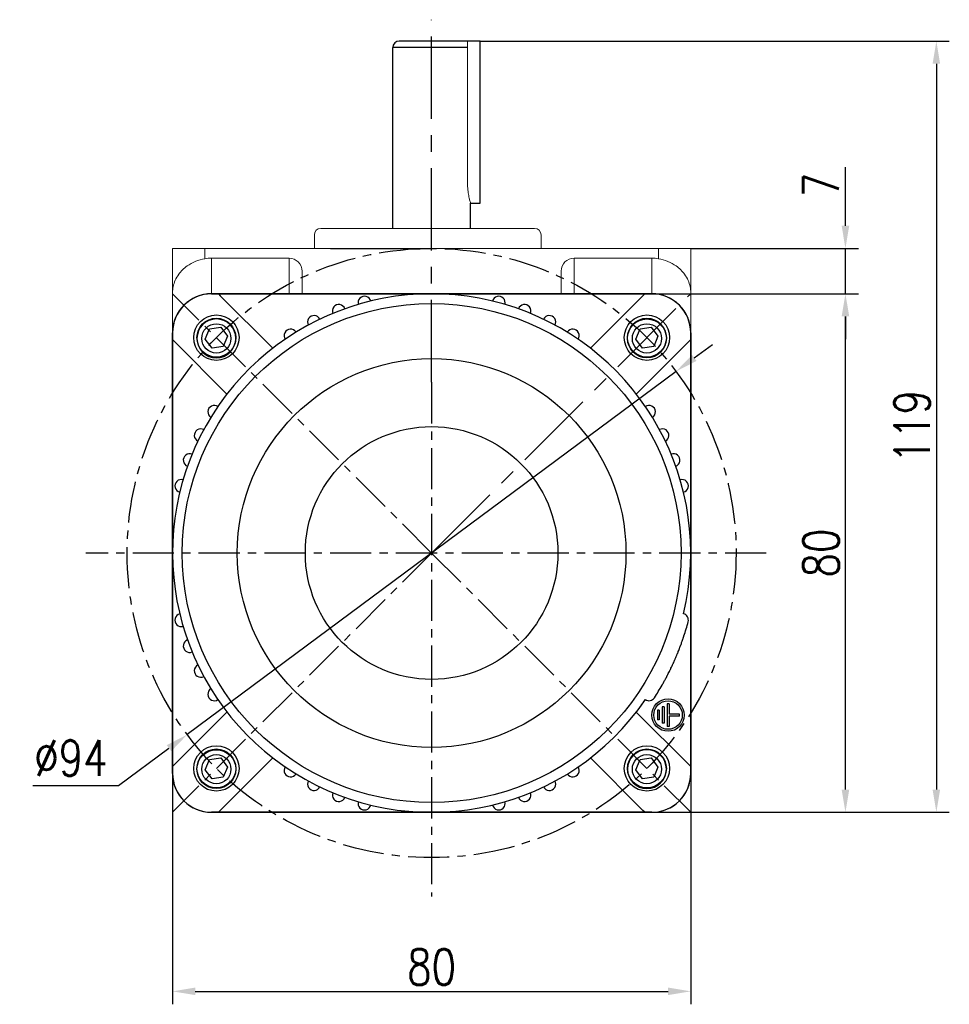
# Model space of a CAD drawing. Header units: inches. Extents: x -753 to 5070, y -3075 to 1581.
# Tile 53 of 178: x 1245 to 1388, y 1062 to 1214. Entities that reach past the tile are written whole.
import ezdxf

# ---------------------------------------------------------------- set-up
doc = ezdxf.new("R2010")
doc.units = ezdxf.units.IN
doc.header["$LTSCALE"] = 10
doc.header["$MEASUREMENT"] = 0
doc.linetypes.add('CENTER', pattern=[10.16, 6.35, -1.27, 1.27, -1.27])
for name, color, linetype in [('1轮廓实线层', 7, 'Continuous'), ('3中心线层', 1, 'CENTER'), ('7标注层', 4, 'Continuous')]:
    doc.layers.add(name, color=color, linetype=linetype)
doc.styles.add('TH_GBDIM', font='romans.shx', dxfattribs={"width": 0.8, "bigfont": 'gbcbig.shx'})
doc.dimstyles.new('TH_GBDIM', dxfattribs={"dimtxt": 3.5, "dimasz": 2.5, "dimexe": 2, "dimexo": 0, "dimgap": 1, "dimtad": 1, "dimdec": 4, "dimdsep": 46, "dimtxsty": 'TH_GBDIM', "dimcen": 0.09, "dimclrd": 4, "dimclre": 4, "dimclrt": 3, "dimadec": 0, "dimazin": 0, "dimtfac": 1, "dimtdec": 4, "dimtmove": 0, "dimatfit": 3, "dimfxl": 1, "dimtzin": 0, "dimarcsym": 0})

# ---------------------------------------------------------------- blocks, each defined once
blk = doc.blocks.new('*D136')
at = {"layer": '7标注层', "color": 4, "lineweight": -2, "transparency": 16777216}
for p, q in [((1268.45, 1110.1), (1268.45, 1062.15)), ((1348.45, 1110.1), (1348.45, 1062.15)), ((1271.95, 1064.15), (1344.95, 1064.15))]:
    blk.add_line(p, q, dxfattribs=at)
at = {"layer": '7标注层', "color": 4, "transparency": 16777216}
for points in [[(1271.95, 1064.73), (1271.95, 1063.57), (1268.45, 1064.15)], [(1344.95, 1064.73), (1344.95, 1063.57), (1348.45, 1064.15)]]:
    blk.add_solid(points, dxfattribs=at)
at = {"layer": 'Defpoints', "color": 0, "transparency": 16777216}
for p in [(1268.45, 1110.1), (1348.45, 1110.1), (1348.45, 1064.15)]:
    blk.add_point(p, dxfattribs=at)
at = {"layer": '7标注层', "color": 3, "transparency": 16777216, "insert": (1308.45, 1067.9), "char_height": 5.5, "attachment_point": 5, "style": 'TH_GBDIM'}
blk.add_mtext('{80}{}{}', dxfattribs=at)
blk = doc.blocks.new('*D137')
at = {"layer": '7标注层', "color": 4, "lineweight": -2, "transparency": 16777216}
for p, q in [((1338.32, 1171.78), (1374.33, 1171.78)), ((1372.33, 1095.28), (1372.33, 1168.28)), ((1348.45, 1091.78), (1374.33, 1091.78))]:
    blk.add_line(p, q, dxfattribs=at)
at = {"layer": '7标注层', "color": 4, "transparency": 16777216}
for points in [[(1371.75, 1168.28), (1372.92, 1168.28), (1372.33, 1171.78)], [(1371.75, 1095.28), (1372.92, 1095.28), (1372.33, 1091.78)]]:
    blk.add_solid(points, dxfattribs=at)
at = {"layer": 'Defpoints', "color": 0, "transparency": 16777216}
for p in [(1338.32, 1171.78), (1372.33, 1171.78), (1348.45, 1091.78)]:
    blk.add_point(p, dxfattribs=at)
at = {"layer": '7标注层', "color": 3, "transparency": 16777216, "insert": (1368.58, 1131.78), "char_height": 5.5, "attachment_point": 5, "rotation": 90, "style": 'TH_GBDIM'}
blk.add_mtext('{80}{}{}', dxfattribs=at)
blk = doc.blocks.new('*D138')
at = {"layer": '7标注层', "color": 4, "lineweight": -2, "transparency": 16777216}
for p, q in [((1372.33, 1182.28), (1372.33, 1191.34)), ((1348.45, 1178.78), (1374.33, 1178.78)), ((1372.33, 1171.78), (1372.33, 1178.78)), ((1350.01, 1171.78), (1374.33, 1171.78)), ((1372.33, 1168.28), (1372.33, 1164.78))]:
    blk.add_line(p, q, dxfattribs=at)
at = {"layer": '7标注层', "color": 4, "transparency": 16777216}
for points in [[(1371.75, 1182.28), (1372.92, 1182.28), (1372.33, 1178.78)], [(1371.75, 1168.28), (1372.92, 1168.28), (1372.33, 1171.78)]]:
    blk.add_solid(points, dxfattribs=at)
at = {"layer": 'Defpoints', "color": 0, "transparency": 16777216}
for p in [(1348.45, 1178.78), (1372.33, 1178.78), (1350.01, 1171.78)]:
    blk.add_point(p, dxfattribs=at)
at = {"layer": '7标注层', "color": 3, "transparency": 16777216, "insert": (1368.58, 1188.56), "char_height": 5.5, "attachment_point": 5, "rotation": 90, "style": 'TH_GBDIM'}
blk.add_mtext('{7}{}{}', dxfattribs=at)
blk = doc.blocks.new('*D139')
at = {"layer": '7标注层', "color": 4, "lineweight": -2, "transparency": 16777216}
for p, q in [((1348.99, 1161.89), (1351.8, 1163.97)), ((1346.18, 1159.8), (1270.71, 1103.76)), ((1260.13, 1095.9), (1267.9, 1101.67)), ((1246.9, 1095.9), (1260.13, 1095.9))]:
    blk.add_line(p, q, dxfattribs=at)
at = {"layer": '7标注层', "color": 4, "transparency": 16777216}
for points in [[(1348.65, 1162.35), (1349.34, 1161.42), (1346.18, 1159.8)], [(1267.56, 1102.14), (1268.25, 1101.2), (1270.71, 1103.76)]]:
    blk.add_solid(points, dxfattribs=at)
at = {"layer": 'Defpoints', "color": 0, "transparency": 16777216}
for p in [(1346.18, 1159.8), (1270.71, 1103.76)]:
    blk.add_point(p, dxfattribs=at)
at = {"layer": '7标注层', "color": 3, "transparency": 16777216, "insert": (1252.76, 1100.15), "char_height": 5.5, "attachment_point": 5, "style": 'TH_GBDIM'}
blk.add_mtext('{∅94}{}{}', dxfattribs=at)
blk = doc.blocks.new('*D140')
at = {"layer": '7标注层', "color": 4, "lineweight": -2, "transparency": 16777216}
for p, q in [((1315.95, 1210.78), (1388.37, 1210.78)), ((1386.37, 1207.28), (1386.37, 1095.28)), ((1324.91, 1091.78), (1388.37, 1091.78))]:
    blk.add_line(p, q, dxfattribs=at)
at = {"layer": '7标注层', "color": 4, "transparency": 16777216}
for points in [[(1385.79, 1207.28), (1386.95, 1207.28), (1386.37, 1210.78)], [(1385.79, 1095.28), (1386.95, 1095.28), (1386.37, 1091.78)]]:
    blk.add_solid(points, dxfattribs=at)
at = {"layer": 'Defpoints', "color": 0, "transparency": 16777216}
for p in [(1315.95, 1210.78), (1324.91, 1091.78), (1386.37, 1091.78)]:
    blk.add_point(p, dxfattribs=at)
at = {"layer": '7标注层', "color": 3, "transparency": 16777216, "insert": (1382.62, 1151.28), "char_height": 5.5, "attachment_point": 5, "rotation": 90, "style": 'TH_GBDIM'}
blk.add_mtext('{119}{}{}', dxfattribs=at)

msp = doc.modelspace()

# ---------------------------------------------------------------- linework, layer by layer
at = {"color": 7, "linetype": 'Continuous', "lineweight": 15}
msp.add_line((1313.993, 1188.765), (1313.993, 1210.779), dxfattribs=at)
for p, q in [((1282.699, 1171.779), (1274.449, 1171.779)), ((1282.699, 1171.779), (1290.847, 1171.779)), ((1290.847, 1171.779), (1297.412, 1171.779)), ((1319.452, 1171.779), (1334.199, 1171.779)), ((1342.449, 1171.779), (1334.199, 1171.779)), ((1268.449, 1165.779), (1268.449, 1157.529)), ((1273.504, 1164.801), (1274.155, 1166.372)), ((1274.155, 1166.372), (1275.886, 1166.629)), ((1275.886, 1166.629), (1276.926, 1165.223)), ((1339.972, 1164.801), (1340.623, 1166.372)), ((1340.623, 1166.372), (1342.353, 1166.629)), ((1342.353, 1166.629), (1343.394, 1165.223)), ((1348.449, 1157.529), (1348.449, 1165.779)), ((1274.545, 1163.396), (1273.504, 1164.801)), ((1276.926, 1165.223), (1276.275, 1163.652)), ((1341.012, 1163.396), (1339.972, 1164.801)), ((1343.394, 1165.223), (1342.743, 1163.652)), ((1276.275, 1163.652), (1274.545, 1163.396)), ((1342.743, 1163.652), (1341.012, 1163.396)), ((1268.449, 1114.176), (1268.449, 1157.529)), ((1348.449, 1157.529), (1348.449, 1149.381)), ((1268.449, 1106.029), (1268.449, 1114.176)), ((1268.449, 1106.029), (1268.449, 1097.779)), ((1348.449, 1097.779), (1348.449, 1106.029)), ((1274.155, 1099.904), (1275.886, 1100.161)), ((1275.886, 1100.161), (1276.926, 1098.755)), ((1340.623, 1099.904), (1342.353, 1100.161)), ((1342.353, 1100.161), (1343.394, 1098.755)), ((1273.504, 1098.334), (1274.155, 1099.904)), ((1276.926, 1098.755), (1276.275, 1097.185)), ((1339.972, 1098.334), (1340.623, 1099.904)), ((1343.394, 1098.755), (1342.743, 1097.185)), ((1274.545, 1096.928), (1273.504, 1098.334)), ((1276.275, 1097.185), (1274.545, 1096.928)), ((1341.012, 1096.928), (1339.972, 1098.334)), ((1342.743, 1097.185), (1341.012, 1096.928)), ((1274.449, 1091.779), (1282.699, 1091.779)), ((1334.199, 1091.779), (1342.449, 1091.779))]:
    msp.add_line(p, q)
for centre, radius in [((1275.215, 1165.012), 3.5), ((1341.683, 1165.012), 3.5), ((1275.215, 1164.895), 2.25), ((1341.683, 1164.895), 3), ((1341.683, 1164.895), 2.25), ((1275.215, 1098.545), 3.5), ((1341.683, 1098.545), 3.5), ((1275.215, 1098.428), 3), ((1275.215, 1098.428), 2.25), ((1341.683, 1098.428), 2.25)]:
    msp.add_circle(centre, radius)
at = {"extrusion": (0, 0, -1)}
for centre in [(-1275.215, 1164.895), (-1341.683, 1098.428)]:
    msp.add_circle(centre, 3, dxfattribs=at)
for centre, start, end in [((1274.449, 1165.779), 90, 180), ((1342.449, 1165.779), 0, 90), ((1274.449, 1097.779), 180, 270), ((1342.449, 1097.779), 270, 0)]:
    msp.add_arc(centre, 6, start, end)
at = {"color": 7, "linetype": 'Continuous', "lineweight": 15}
msp.add_open_spline([(1314.443, 1185.799), (1314.446, 1185.789), (1314.459, 1185.745), (1314.385, 1185.993), (1314.246, 1186.52), (1314.087, 1187.326), (1314.002, 1188.126), (1313.995, 1188.617), (1313.993, 1188.765)], degree=3, knots=[0, 0, 0, 0, 0.0602507, 0.2653074, 0.4728209, 0.6883267, 0.9057943, 1, 1, 1, 1], dxfattribs=at)
at = {"layer": '1轮廓实线层'}
for p, q in [((1302.449, 1181.873), (1302.449, 1209.779)), ((1310.449, 1209.779), (1302.449, 1209.779)), ((1315.949, 1210.779), (1303.449, 1210.779)), ((1313.993, 1209.779), (1310.449, 1209.779)), ((1315.949, 1185.779), (1315.949, 1210.779)), ((1314.449, 1181.873), (1314.449, 1185.779)), ((1274.449, 1171.779), (1275.52, 1171.779)), ((1275.52, 1171.779), (1308.449, 1171.779)), ((1275.52, 1171.779), (1275.82, 1171.479)), ((1283.922, 1163.377), (1275.82, 1171.479)), ((1308.449, 1171.779), (1341.378, 1171.779)), ((1341.078, 1171.479), (1332.976, 1163.377)), ((1341.078, 1171.479), (1341.378, 1171.779)), ((1341.378, 1171.779), (1342.449, 1171.779)), ((1268.449, 1164.708), (1268.449, 1165.779)), ((1348.449, 1165.779), (1348.449, 1164.708)), ((1268.449, 1131.779), (1268.449, 1164.708)), ((1268.749, 1164.408), (1268.449, 1164.708)), ((1268.749, 1164.408), (1276.851, 1156.306)), ((1340.047, 1156.306), (1348.149, 1164.408)), ((1348.449, 1164.708), (1348.149, 1164.408)), ((1348.449, 1164.708), (1348.449, 1131.779)), ((1348.477, 1158.279), (1348.462, 1105.279)), ((1268.449, 1098.85), (1268.449, 1131.779)), ((1348.449, 1131.779), (1348.449, 1098.85)), ((1347.4, 1118.979), (1347.4, 1118.979)), ((1343.599, 1107.529), (1343.299, 1107.529)), ((1343.299, 1107.529), (1343.299, 1106.029)), ((1343.599, 1107.529), (1343.599, 1106.029)), ((1344.349, 1108.029), (1344.049, 1108.029)), ((1344.049, 1108.029), (1344.049, 1105.529)), ((1344.349, 1108.029), (1344.349, 1105.529)), ((1345.099, 1108.529), (1344.799, 1108.529)), ((1344.799, 1108.529), (1344.799, 1105.029)), ((1345.099, 1108.529), (1345.099, 1106.929)), ((1276.851, 1107.252), (1268.749, 1099.15)), ((1348.149, 1099.15), (1340.047, 1107.252)), ((1343.599, 1106.029), (1343.299, 1106.029)), ((1346.699, 1106.929), (1345.099, 1106.929)), ((1345.099, 1106.629), (1345.099, 1105.029)), ((1346.699, 1106.629), (1345.099, 1106.629)), ((1346.699, 1106.629), (1346.699, 1106.929)), ((1344.349, 1105.529), (1344.049, 1105.529)), ((1345.099, 1105.029), (1344.799, 1105.029)), ((1275.82, 1092.079), (1283.922, 1100.181)), ((1332.976, 1100.181), (1341.078, 1092.079)), ((1268.449, 1098.85), (1268.749, 1099.15)), ((1268.449, 1097.779), (1268.449, 1098.85)), ((1348.149, 1099.15), (1348.449, 1098.85)), ((1348.449, 1098.85), (1348.449, 1097.779)), ((1275.52, 1091.779), (1274.449, 1091.779)), ((1275.82, 1092.079), (1275.52, 1091.779)), ((1308.449, 1091.779), (1275.52, 1091.779)), ((1341.378, 1091.779), (1308.449, 1091.779)), ((1341.378, 1091.779), (1341.078, 1092.079)), ((1342.449, 1091.779), (1341.378, 1091.779))]:
    msp.add_line(p, q, dxfattribs=at)
at = {"layer": '1轮廓实线层', "color": 7, "linetype": 'Continuous', "lineweight": 15}
for p, q in [((1290.341, 1180.873), (1290.341, 1178.779)), ((1291.34, 1181.873), (1308.135, 1181.873)), ((1308.135, 1181.873), (1324.342, 1181.873)), ((1325.341, 1178.779), (1325.341, 1180.873)), ((1268.449, 1178.779), (1273.449, 1178.779)), ((1268.449, 1171.94), (1268.449, 1178.779)), ((1273.449, 1178.779), (1273.449, 1177.194)), ((1273.449, 1178.779), (1343.449, 1178.779)), ((1343.449, 1177.194), (1343.449, 1178.779)), ((1343.449, 1178.779), (1348.449, 1178.779)), ((1348.449, 1178.779), (1348.449, 1171.94)), ((1274.449, 1177.279), (1274.449, 1171.779)), ((1286.449, 1177.279), (1274.449, 1177.279)), ((1286.449, 1171.779), (1286.449, 1177.279)), ((1330.449, 1177.279), (1330.449, 1171.779)), ((1330.449, 1177.279), (1342.449, 1177.279)), ((1342.449, 1171.779), (1342.449, 1177.279)), ((1288.449, 1175.258), (1288.449, 1171.779)), ((1328.449, 1171.779), (1328.449, 1175.258)), ((1268.449, 1165.779), (1268.449, 1171.94)), ((1274.449, 1171.779), (1275.52, 1171.779)), ((1275.52, 1171.779), (1297.412, 1171.779)), ((1341.378, 1171.779), (1342.449, 1171.779)), ((1348.449, 1171.94), (1348.449, 1165.779)), ((1268.449, 1164.708), (1268.449, 1165.779)), ((1348.449, 1165.779), (1348.449, 1164.708)), ((1268.449, 1131.779), (1268.449, 1164.708)), ((1348.449, 1164.708), (1348.449, 1131.779)), ((1268.449, 1098.85), (1268.449, 1131.779)), ((1348.449, 1131.779), (1348.449, 1098.85)), ((1268.449, 1097.779), (1268.449, 1098.85)), ((1348.449, 1098.85), (1348.449, 1097.779)), ((1297.412, 1091.779), (1275.52, 1091.779)), ((1341.378, 1091.779), (1319.452, 1091.779)), ((1342.449, 1091.779), (1341.378, 1091.779))]:
    msp.add_line(p, q, dxfattribs=at)
at = {"layer": '1轮廓实线层', "color": 0}
for points in [[(1319.452, 1171.779), (1274.449, 1171.779, 0.4142136), (1268.449, 1165.779), (1268.449, 1097.779, 0.4142136), (1274.449, 1091.779), (1319.452, 1091.779)], [(1319.452, 1091.779), (1342.449, 1091.779, 0.4142136), (1348.449, 1097.779), (1348.449, 1165.779, 0.4142136), (1342.449, 1171.779), (1319.452, 1171.779)]]:
    msp.add_lwpolyline(points, format="xyb", dxfattribs=at)
at = {"layer": '1轮廓实线层'}
for centre, radius in [((1308.449, 1131.779), 38.5), ((1275.215, 1165.013), 3.5), ((1341.683, 1165.013), 3.5), ((1275.215, 1165.013), 3), ((1341.683, 1165.013), 3), ((1308.449, 1131.779), 30), ((1308.449, 1131.779), 19.5), ((1344.949, 1106.779), 2.5), ((1344.949, 1106.779), 2.2), ((1275.215, 1098.545), 3.5), ((1275.215, 1098.545), 3), ((1341.683, 1098.545), 3.5), ((1341.683, 1098.545), 3)]:
    msp.add_circle(centre, radius, dxfattribs=at)
for centre, radius, start, end in [((1303.449, 1209.779), 1, 90, 180), ((1308.449, 1131.779), 40, 346.43243, 325.56757), ((1274.449, 1165.779), 6, 90, 180), ((1298.096, 1170.416), 1, 14.28378, 195.71622), ((1318.802, 1170.416), 1, 344.28378, 165.71622), ((1342.449, 1165.779), 6, 0, 90), ((1294.115, 1169.122), 1, 20.28378, 201.71622), ((1322.784, 1169.122), 1, 338.28378, 159.71622), ((1290.29, 1167.419), 1, 26.28378, 207.71622), ((1326.609, 1167.419), 1, 332.28378, 153.71622), ((1286.664, 1165.325), 1, 32.28378, 213.71622), ((1330.235, 1165.325), 1, 326.28378, 147.71622), ((1274.902, 1153.564), 1, 56.28378, 237.71622), ((1341.996, 1153.564), 1, 302.28378, 123.71622), ((1272.809, 1149.938), 1, 62.28378, 243.71622), ((1344.09, 1149.938), 1, 296.28378, 117.71622), ((1271.106, 1146.113), 1, 68.28378, 249.71622), ((1345.792, 1146.113), 1, 290.28378, 111.71622), ((1269.812, 1142.131), 1, 74.28378, 255.71622), ((1347.086, 1142.131), 1, 284.28378, 105.71622), ((1308.449, 1131.779), 40, 346.43243, 347.05742), ((1308.449, 1131.779), 40, 346.43243, 347.05742), ((1269.812, 1121.426), 1, 104.28378, 285.71622), ((1308.449, 1131.779), 38.5, 346.01062, 346.01275), ((1347.086, 1121.426), 1, 345, 75.71622), ((1308.449, 1131.779), 41, 341.8093, 345), ((1271.106, 1117.444), 1, 110.28378, 291.71622), ((1272.809, 1113.619), 1, 116.28378, 297.71622), ((1274.902, 1109.993), 1, 122.28378, 303.71622), ((1308.449, 1131.779), 41, 327, 330.1907), ((1308.449, 1131.779), 40, 323.821, 325.56757), ((1308.449, 1131.779), 40, 323.821, 325.56757), ((1341.996, 1109.993), 1, 236.28378, 327), ((1308.449, 1131.779), 40, 323.821, 323.82562), ((1286.664, 1098.232), 1, 146.28378, 327.71622), ((1330.235, 1098.232), 1, 212.28378, 33.71622), ((1274.449, 1097.779), 6, 180, 270), ((1342.449, 1097.779), 6, 270, 0), ((1290.29, 1096.138), 1, 152.28378, 333.71622), ((1326.609, 1096.138), 1, 206.28378, 27.71622), ((1294.115, 1094.435), 1, 158.28378, 339.71622), ((1322.784, 1094.435), 1, 200.28378, 21.71622), ((1298.096, 1093.142), 1, 164.28378, 345.71622), ((1318.802, 1093.142), 1, 194.28378, 15.71622)]:
    msp.add_arc(centre, radius, start, end, dxfattribs=at)
at = {"layer": '1轮廓实线层', "color": 7, "linetype": 'Continuous', "lineweight": 15}
for centre, radius, start, end in [((1291.341, 1180.873), 1, 90, 180), ((1324.341, 1180.873), 1, 0, 90), ((1274.449, 1165.779), 6, 90, 180), ((1342.449, 1165.779), 6, 0, 90), ((1274.449, 1097.779), 6, 180, 270), ((1342.449, 1097.779), 6, 270, 0)]:
    msp.add_arc(centre, radius, start, end, dxfattribs=at)
for centre, major_axis, start_param, end_param in [((1274.449, 1171.216), (0, -6.063), 3.1415927, 3.3090407), ((1286.449, 1175.258), (0, -2.021), 1.5707963, 3.1415927), ((1330.449, 1175.258), (0, 2.021), 0, 1.5707963), ((1342.449, 1171.216), (0, 6.063), 6.1157372, 6.2831853)]:
    msp.add_ellipse(centre, major_axis=major_axis, ratio=0.9896874, start_param=start_param, end_param=end_param, dxfattribs=at)
for points, knots in [([(1273.449, 1177.194), (1272.939, 1177.072), (1271.922, 1176.829), (1270.782, 1176.168), (1269.959, 1175.478), (1269.327, 1174.741), (1268.827, 1173.874), (1268.518, 1172.915), (1268.449, 1172.261), (1268.449, 1171.943), (1268.449, 1171.94)], [0, 0, 0, 0, 0.1632796, 0.325761, 0.4399397, 0.5573936, 0.7048218, 0.8564876, 0.9983726, 1, 1, 1, 1]), ([(1348.449, 1171.94), (1348.449, 1171.943), (1348.449, 1172.261), (1348.382, 1172.906), (1348.075, 1173.865), (1347.582, 1174.727), (1346.946, 1175.472), (1346.125, 1176.163), (1344.977, 1176.829), (1343.959, 1177.072), (1343.449, 1177.194)], [0, 0, 0, 0, 0.0016274, 0.1435129, 0.2910808, 0.4426062, 0.5569336, 0.6742378, 0.8367196, 1, 1, 1, 1])]:
    msp.add_open_spline(points, degree=3, knots=knots, dxfattribs=at)
at = {"layer": '1轮廓实线层'}
msp.add_open_spline([(1344.024, 1111.397), (1344.024, 1111.397), (1344.024, 1111.397), (1344.024, 1111.397), (1344.031, 1111.408), (1344.051, 1111.443), (1344.067, 1111.472), (1344.071, 1111.478), (1344.078, 1111.491), (1344.082, 1111.498), (1344.094, 1111.52), (1344.103, 1111.535), (1344.133, 1111.587), (1344.178, 1111.667), (1344.234, 1111.768), (1344.281, 1111.852), (1344.298, 1111.881), (1344.332, 1111.943), (1344.349, 1111.975), (1344.404, 1112.075), (1344.482, 1112.217), (1344.569, 1112.377), (1344.659, 1112.546), (1344.706, 1112.635), (1344.767, 1112.752), (1344.78, 1112.776), (1344.805, 1112.824), (1344.843, 1112.896), (1344.881, 1112.971), (1344.958, 1113.121), (1345.064, 1113.328), (1345.173, 1113.547), (1345.256, 1113.716), (1345.284, 1113.773), (1345.326, 1113.86), (1345.341, 1113.889), (1345.369, 1113.948), (1345.383, 1113.977), (1345.454, 1114.124), (1345.567, 1114.362), (1345.679, 1114.604), (1345.791, 1114.85), (1345.847, 1114.974), (1345.917, 1115.13), (1345.931, 1115.161), (1345.959, 1115.224), (1346, 1115.318), (1346.04, 1115.411), (1346.121, 1115.596), (1346.226, 1115.843), (1346.327, 1116.085), (1346.389, 1116.236), (1346.402, 1116.266), (1346.426, 1116.327), (1346.438, 1116.357), (1346.475, 1116.446), (1346.498, 1116.505), (1346.568, 1116.681), (1346.658, 1116.909), (1346.742, 1117.126), (1346.802, 1117.284), (1346.831, 1117.362), (1346.86, 1117.439), (1346.879, 1117.489), (1346.888, 1117.515), (1346.934, 1117.639), (1347.003, 1117.828), (1347.095, 1118.086), (1347.149, 1118.239), (1347.18, 1118.329), (1347.187, 1118.347), (1347.199, 1118.381), (1347.205, 1118.398), (1347.222, 1118.448), (1347.233, 1118.48), (1347.264, 1118.572), (1347.301, 1118.682), (1347.331, 1118.769), (1347.349, 1118.826), (1347.355, 1118.843), (1347.366, 1118.875), (1347.371, 1118.89), (1347.383, 1118.928), (1347.396, 1118.966), (1347.4, 1118.979), (1347.4, 1118.979)], degree=3, knots=[0, 0, 0, 0, 0.0017158, 0.0017158, 0.0329122, 0.0641086, 0.0641086, 0.0719077, 0.0719077, 0.0797068, 0.0797068, 0.0953049, 0.0953049, 0.1265013, 0.1576977, 0.1576977, 0.1732959, 0.1732959, 0.1888941, 0.1888941, 0.2200905, 0.2512869, 0.2512869, 0.2824832, 0.2824832, 0.2902823, 0.2902823, 0.2980814, 0.3136796, 0.3136796, 0.344876, 0.3760724, 0.3760724, 0.3916706, 0.3916706, 0.3994697, 0.3994697, 0.4072688, 0.4072688, 0.4384651, 0.4696615, 0.4696615, 0.5008579, 0.5008579, 0.508657, 0.508657, 0.5164561, 0.5320543, 0.5320543, 0.5632507, 0.594447, 0.594447, 0.6022461, 0.6022461, 0.6100452, 0.6100452, 0.6256434, 0.6256434, 0.6568398, 0.6880362, 0.6880362, 0.7036344, 0.7114335, 0.7114335, 0.7192326, 0.7192326, 0.750429, 0.7816253, 0.8128217, 0.8128217, 0.8206208, 0.8206208, 0.8284199, 0.8284199, 0.8440181, 0.8440181, 0.8752145, 0.9064109, 0.9064109, 0.922009, 0.922009, 0.9376072, 0.9376072, 0.9688036, 1, 1, 1, 1], dxfattribs=at)
at = {"layer": '3中心线层', "ltscale": 0.2}
for p, q in [((1308.449, 1158.135), (1308.449, 1214.073)), ((1308.449, 1131.779), (1348.44, 1171.769))]:
    msp.add_line(p, q, dxfattribs=at)
at = {"layer": '3中心线层', "ltscale": 0.1}
for p, q in [((1308.449, 1131.779), (1268.459, 1171.769)), ((1308.449, 1158.135), (1308.449, 1078.808)), ((1360.096, 1131.779), (1255.08, 1131.779)), ((1308.449, 1131.779), (1268.459, 1091.788)), ((1308.449, 1131.779), (1348.44, 1091.788))]:
    msp.add_line(p, q, dxfattribs=at)
msp.add_circle((1308.449, 1131.779), 47, dxfattribs=at)
at = {"layer": '7标注层', "color": 7}
msp.add_line((1314.453, 1185.779), (1315.949, 1185.779), dxfattribs=at)
at = {"layer": '7标注层'}
msp.add_line((1292.841, 1178.779), (1308.449, 1178.779), dxfattribs=at)

# ---------------------------------------------------------------- dimensions: what is measured, and where the dimension line sits
for base, p1, p2, picture, middle in [((1386.37, 1091.779), (1315.949, 1210.779), (1324.914, 1091.779), '*D140', (1386.37, 1151.279)), ((1372.335, 1178.779), (1350.012, 1171.779), (1348.449, 1178.779), '*D138', (1372.335, 1188.56)), ((1372.335, 1171.779), (1348.449, 1091.779), (1338.324, 1171.779), '*D137', (1372.335, 1131.779))]:
    dim = msp.add_linear_dim(base=base, p1=p1, p2=p2, angle=90, text='{<>}{}{}', dimstyle='TH_GBDIM', override={"dimtxt": 5.5, "dimasz": 3.5, "dimdec": 1, "dimadec": 1}, dxfattribs=at)
    dim.commit()
    dim.dimension.update_dxf_attribs({"geometry": picture, "text_midpoint": middle, "dimtype": 160})
dim = msp.add_diameter_dim_2p(p1=(1346.184, 1159.798), p2=(1270.715, 1103.759), text='{<>}{}{}', dimstyle='TH_GBDIM', override={"dimtxt": 5.5, "dimasz": 3.5, "dimgap": 1.5, "dimtoh": 1, "dimdec": 0}, dxfattribs=at)
dim.commit()
dim.dimension.update_dxf_attribs({"geometry": '*D139', "text_midpoint": (1252.764, 1095.9), "dimtype": 163})
dim = msp.add_linear_dim(base=(1348.449, 1064.151), p1=(1268.449, 1110.102), p2=(1348.449, 1110.102), text='{<>}{}{}', dimstyle='TH_GBDIM', override={"dimtxt": 5.5, "dimasz": 3.5, "dimdec": 1, "dimadec": 1}, dxfattribs=at)
dim.commit()
dim.dimension.update_dxf_attribs({"geometry": '*D136', "text_midpoint": (1308.449, 1064.151), "dimtype": 160})

doc.saveas('drawing.dxf')
